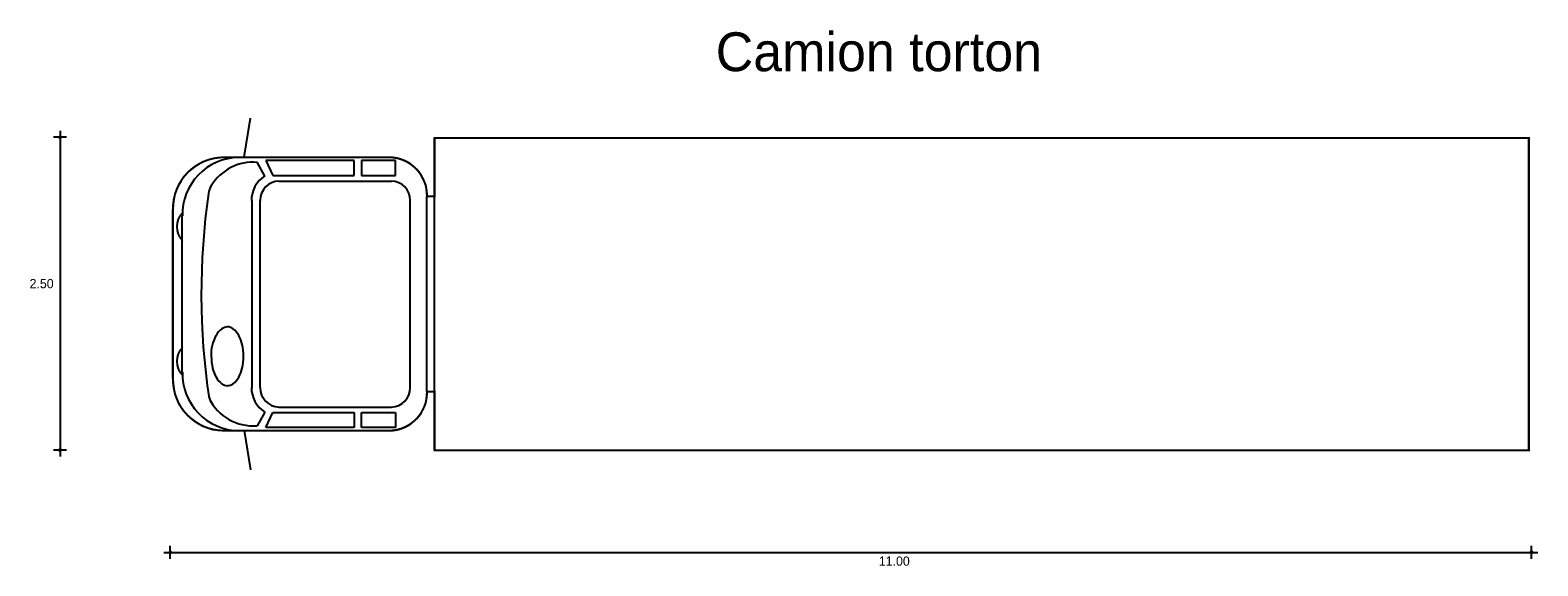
# Model space of a CAD drawing. Extents: x 3.4 to 15.2, y 6.3 to 10.5.
import ezdxf

# ---------------------------------------------------------------- set-up
doc = ezdxf.new("R2010")
doc.units = 0
doc.header["$MEASUREMENT"] = 0
for name, color, linetype in [('BORDE', 2, 'CONTINUOUS'), ('COTAS', 6, 'CONTINUOUS'), ('DIBUJO', 5, 'CONTINUOUS'), ('TEXTO', 4, 'CONTINUOUS')]:
    doc.layers.add(name, color=color, linetype=linetype)

msp = doc.modelspace()

# ---------------------------------------------------------------- linework, layer by layer
at = {"layer": 'BORDE', "linetype": 'Continuous', "const_width": 0.015}
msp.add_lwpolyline([(4.907, 7.353), (6.194, 7.353, 0.426031), (6.498, 7.657), (6.557, 7.657), (6.557, 7.2), (15.092, 7.2), (15.092, 9.637), (6.557, 9.637), (6.557, 9.18), (6.498, 9.18, 0.414303), (6.206, 9.485), (4.907, 9.485, 0.413723), (4.517, 9.079), (4.517, 7.759, 0.413723), (4.907, 7.353)], format="xyb", dxfattribs=at)
at = {"layer": 'COTAS'}
for p, q in [((3.636, 9.691), (3.636, 7.151)), ((3.686, 9.641), (3.586, 9.641)), ((3.686, 7.201), (3.586, 7.201)), ((4.446, 6.403), (15.161, 6.403)), ((4.496, 6.353), (4.496, 6.453)), ((15.111, 6.353), (15.111, 6.453))]:
    msp.add_line(p, q, dxfattribs=at)
at = {"layer": 'COTAS', "const_width": 0.015}
for points in [[(3.629, 9.641, 1), (3.644, 9.641, 1)], [(3.629, 7.201, 1), (3.644, 7.201, 1)], [(4.489, 6.403, 1), (4.504, 6.403, 1)], [(15.104, 6.403, 1), (15.119, 6.403, 1)]]:
    msp.add_lwpolyline(points, format="xyb", close=True, dxfattribs=at)
at = {"layer": 'DIBUJO', "linetype": 'Continuous'}
for p, q in [((5.071, 9.485), (5.122, 9.79)), ((6.557, 9.637), (15.092, 9.637)), ((6.557, 7.2), (6.557, 9.637)), ((15.092, 7.2), (15.092, 9.637)), ((4.907, 9.485), (6.206, 9.485)), ((5.234, 9.339), (5.173, 9.446)), ((5.931, 9.46), (5.242, 9.46)), ((5.242, 9.46), (5.296, 9.343)), ((5.931, 9.343), (5.931, 9.46)), ((6.253, 9.46), (5.987, 9.46)), ((5.987, 9.46), (5.987, 9.343)), ((6.253, 9.343), (6.253, 9.46)), ((5.296, 9.343), (5.931, 9.343)), ((5.343, 9.3), (6.221, 9.3)), ((5.987, 9.343), (6.253, 9.343)), ((6.498, 7.657), (6.498, 9.18)), ((4.517, 7.759), (4.517, 9.079)), ((5.132, 9.152), (5.132, 7.685)), ((5.197, 7.689), (5.197, 9.148)), ((6.368, 7.689), (6.368, 9.148)), ((4.59, 7.809), (4.59, 9.028)), ((5.343, 7.537), (6.221, 7.537)), ((5.234, 7.498), (5.173, 7.391)), ((5.242, 7.378), (5.296, 7.494)), ((5.296, 7.494), (5.931, 7.494)), ((5.931, 7.494), (5.931, 7.378)), ((5.987, 7.494), (6.253, 7.494)), ((5.987, 7.378), (5.987, 7.494)), ((6.253, 7.494), (6.253, 7.378)), ((4.907, 7.353), (6.206, 7.353)), ((5.071, 7.353), (5.122, 7.047)), ((5.931, 7.378), (5.242, 7.378)), ((6.253, 7.378), (5.987, 7.378)), ((6.557, 7.2), (15.092, 7.2))]:
    msp.add_line(p, q, dxfattribs=at)
for centre, radius, start, end in [((4.915, 9.086), 0.398, 91.1988, 181.1028), ((5.038, 9.037), 0.448, 91.1245, 181.1773), ((5.142, 9.066), 0.381, 85.4302, 148.8562), ((6.2, 9.186), 0.299, 358.8401, 88.8577), ((5.355, 9.149), 0.226, 122.4314, 180.2276), ((5.347, 9.151), 0.149, 91.1935, 181.1075), ((6.218, 9.151), 0.149, 358.8925, 88.8064), ((10.223, 8.419), 5.485, 171.7743, 188.535), ((4.951, 9.18), 0.159, 148.4692, 171.5951), ((4.704, 8.944), 0.157, 136.0403, 223.6463), ((5, 8.014), 0.168, 127.4047, 151.1318), ((4.941, 8.09), 0.0714, 89.8501, 127.4445), ((4.942, 8.09), 0.0723, 52.7844, 90.039), ((4.885, 8.016), 0.165, 28.5736, 52.7027), ((4.704, 7.894), 0.157, 136.3549, 223.9585), ((5.113, 7.95), 0.298, 167.007, 183.2496), ((5.122, 7.949), 0.307, 151.5282, 167.1955), ((4.795, 7.966), 0.268, 12.5851, 28.647), ((4.657, 7.934), 0.41, 359.8835, 12.8503), ((5.226, 7.932), 0.41, 179.8616, 192.8518), ((4.657, 7.932), 0.41, 347.1482, 0.1384), ((5.038, 7.8), 0.448, 178.8227, 268.8755), ((5.088, 7.899), 0.268, 192.5807, 208.6481), ((5, 7.852), 0.168, 208.8682, 232.5954), ((4.885, 7.849), 0.165, 307.2973, 331.4264), ((4.795, 7.899), 0.268, 331.352, 347.4192), ((4.915, 7.751), 0.398, 178.8972, 268.8012), ((4.941, 7.775), 0.0714, 232.5555, 270.1499), ((4.942, 7.776), 0.0723, 269.961, 307.2155), ((5.355, 7.688), 0.226, 179.7724, 237.5686), ((5.347, 7.686), 0.149, 178.8885, 268.8105), ((6.2, 7.651), 0.299, 271.1423, 1.1598), ((6.218, 7.686), 0.149, 271.1894, 1.1115), ((4.951, 7.657), 0.159, 188.4049, 211.5308), ((5.143, 7.773), 0.383, 206.0089, 274.4454)]:
    msp.add_arc(centre, radius, start, end, dxfattribs=at)

# ---------------------------------------------------------------- texts
at = {"layer": 'COTAS'}
for s, p in [('2.50', (3.399, 8.464)), ('11.00', (10.022, 6.299))]:
    msp.add_text(s, height=0.072, dxfattribs=at).set_placement(p)
at = {"layer": 'TEXTO'}
msp.add_text('Camion torton', height=0.30299, dxfattribs=at).set_placement((8.75, 10.157))

doc.saveas('drawing.dxf')
